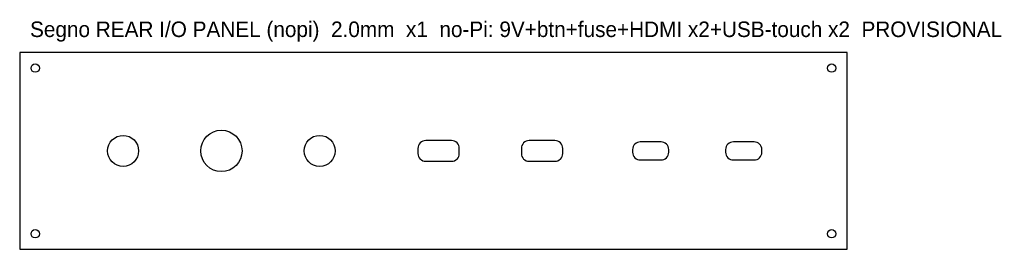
# Model space of a CAD drawing. Header units: millimetres. Extents: x -160 to 221, y -38 to 51.
import ezdxf

# ---------------------------------------------------------------- set-up
doc = ezdxf.new("R2010")
doc.units = ezdxf.units.MM
doc.layers.add('CUT', color=7, linetype='Continuous')
doc.layers.add('NOTE', color=8, linetype='Continuous')

msp = doc.modelspace()

# ---------------------------------------------------------------- linework, layer by layer
at = {"layer": 'CUT'}
msp.add_lwpolyline([(-160, -38), (160, -38), (160, 38), (-160, 38)], close=True, dxfattribs=at)
for points in [[(-3, -4), (7, -4, 0.414214), (10, -1), (10, 1, 0.414214), (7, 4), (-3, 4, 0.414214), (-6, 1), (-6, -1, 0.414214)], [(37, -4), (47, -4, 0.414214), (50, -1), (50, 1, 0.414214), (47, 4), (37, 4, 0.414214), (34, 1), (34, -1, 0.414214)], [(80, -3.5), (88, -3.5, 0.414214), (91, -0.5), (91, 0.5, 0.414214), (88, 3.5), (80, 3.5, 0.414214), (77, 0.5), (77, -0.5, 0.414214)], [(116, -3.5), (124, -3.5, 0.414214), (127, -0.5), (127, 0.5, 0.414214), (124, 3.5), (116, 3.5, 0.414214), (113, 0.5), (113, -0.5, 0.414214)]]:
    msp.add_lwpolyline(points, format="xyb", close=True, dxfattribs=at)
for centre, radius in [((-154, 32), 1.6), ((154, 32), 1.6), ((-82, 0), 8), ((-120, 0), 6), ((-44, 0), 6), ((-154, -32), 1.6), ((154, -32), 1.6)]:
    msp.add_circle(centre, radius, dxfattribs=at)

# ---------------------------------------------------------------- texts
at = {"layer": 'NOTE'}
msp.add_text('Segno REAR I/O PANEL (nopi)  2.0mm  x1  no-Pi: 9V+btn+fuse+HDMI x2+USB-touch x2  PROVISIONAL', height=6, dxfattribs=at).set_placement((-156, 44))

doc.saveas('drawing.dxf')
